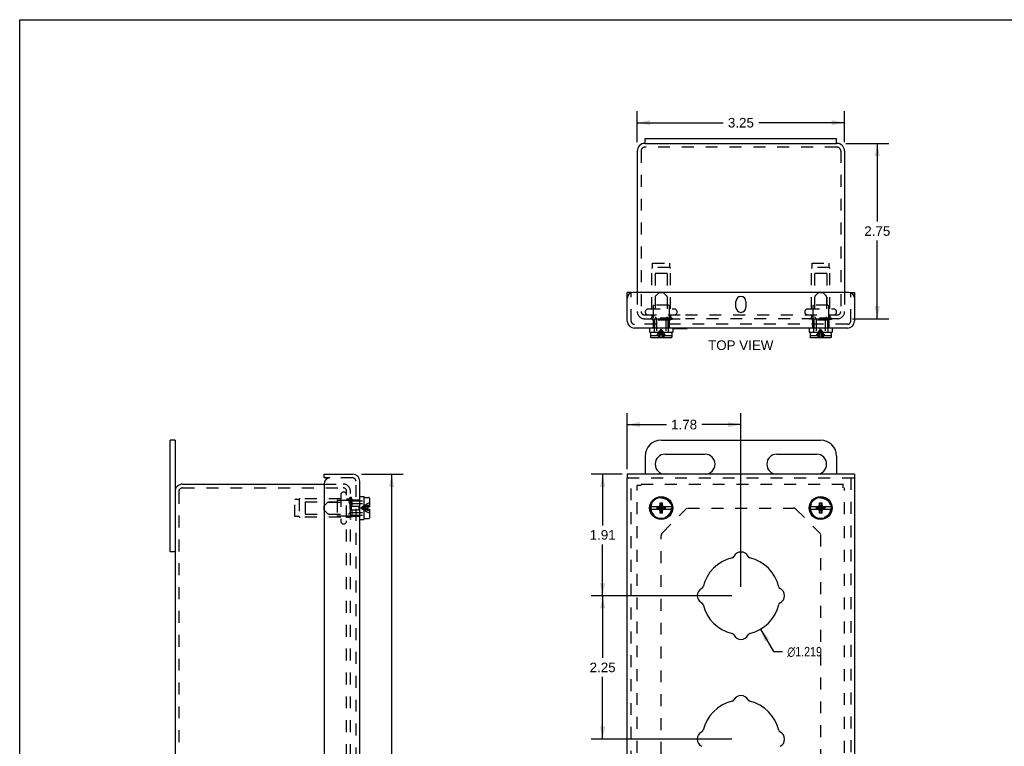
# Model space of a CAD drawing. Header units: inches. Extents: x 0 to 34, y 0 to 22.
# Tile 2 of 3: x 0 to 15.4, y 10.6 to 22. Entities that reach past the tile are written whole.
import ezdxf

# ---------------------------------------------------------------- set-up
doc = ezdxf.new("R2010")
doc.units = ezdxf.units.IN
doc.header["$LTSCALE"] = 1.87
doc.header["$MEASUREMENT"] = 0
doc.linetypes.add('HIDDEN', pattern=[0.2, 0.1, -0.1])
doc.layers.get('0').update_dxf_attribs({"linetype": 'CONTINUOUS'})
for name, color, linetype in [('DEFAULT_2', 8, 'HIDDEN'), ('DIMENSIONS', 7, 'CONTINUOUS'), ('DOOR_ASSEMBLY', 7, 'CONTINUOUS')]:
    doc.layers.add(name, color=color, linetype=linetype)
doc.styles.get("Standard").update_dxf_attribs({"font": 'arial.ttf'})
doc.styles.add('TEXTSTYLE_1', font='gdt', dxfattribs={"width": 0.8})
doc.dimstyles.new('DIMSTYLE_1', dxfattribs={"dimtxt": 0.15, "dimasz": 0.2, "dimexe": 0.09, "dimexo": 0.07, "dimgap": 0.09, "dimtad": 0, "dimtih": 1, "dimtoh": 1, "dimdec": 3, "dimzin": 4, "dimdsep": 46, "dimtxsty": 'Standard', "dimblk": '_FILLED', "dimblk1": '_FILLED', "dimblk2": '_FILLED', "dimcen": 0.09, "dimadec": 3, "dimazin": 1, "dimtfac": 1, "dimtdec": 3, "dimtofl": 0, "dimtmove": 0, "dimatfit": 1, "dimldrblk": '_FILLED', "dimfxl": 0, "dimtolj": 1, "dimtzin": 4, "dimarcsym": 0})
doc.dimstyles.new('DIMSTYLE_2', dxfattribs={"dimtxt": 0.15, "dimasz": 0.2, "dimexe": 0.09, "dimexo": 0.07, "dimgap": 0.0375, "dimtad": 0, "dimtih": 1, "dimtoh": 1, "dimzin": 4, "dimdsep": 46, "dimtxsty": 'Standard', "dimblk": '_FILLED', "dimblk1": '_FILLED', "dimblk2": '_FILLED', "dimcen": 0.09, "dimadec": 3, "dimazin": 1, "dimtfac": 1, "dimtdec": 3, "dimtofl": 0, "dimtmove": 0, "dimatfit": 3, "dimldrblk": '_FILLED', "dimfxl": 0, "dimtolj": 1, "dimtzin": 4, "dimarcsym": 0})

# ---------------------------------------------------------------- blocks, each defined once
blk = doc.blocks.new('_FILLED')
at = {"color": 0, "linetype": 'ByBlock'}
blk.add_solid([(0, 0), (-1, 0.2), (-1, -0.2)], dxfattribs=at)
blk = doc.blocks.new('*D1')
at = {"layer": 'DIMENSIONS', "color": 2, "linetype": 'Continuous'}
for p, q in [((11.614, 12.44), (11.819, 12.089)), ((11.819, 12.089), (11.959, 12.089))]:
    blk.add_line(p, q, dxfattribs=at)
at = {"layer": 'DIMENSIONS', "color": 2, "linetype": 'Continuous', "xscale": 0.2, "yscale": 0.2, "zscale": 0.2, "rotation": 120.2599769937}
blk.add_blockref('_FILLED', (11.614, 12.44), dxfattribs=at)
at = {"layer": 'DIMENSIONS', "color": 2, "linetype": 'Continuous', "insert": (12.034, 12.164), "char_height": 0.15, "width": 0.72416, "attachment_point": 1, "line_spacing_factor": 0.9, "style": 'TEXTSTYLE_1'}
blk.add_mtext('{\\fgdt;n}\\fArial;1.219', dxfattribs=at)
blk = doc.blocks.new('*D2')
at = {"layer": 'DIMENSIONS', "color": 2, "linetype": 'Continuous'}
for p, q in [((5.361, 14.873), (6.011, 14.873)), ((5.831, 14.873), (5.831, 8.773)), ((5.831, 2.061), (5.831, 8.248)), ((5.361, 2.061), (6.011, 2.061))]:
    blk.add_line(p, q, dxfattribs=at)
at = {"layer": 'DIMENSIONS', "color": 2, "linetype": 'Continuous', "xscale": 0.2, "yscale": 0.2, "zscale": 0.2}
for p, rotation in [((5.831, 14.873), 90), ((5.831, 2.061), 270)]:
    blk.add_blockref('_FILLED', p, dxfattribs=dict(at, rotation=rotation))
at = {"layer": 'DIMENSIONS', "color": 2, "linetype": 'Continuous', "insert": (5.831, 8.698), "char_height": 0.15, "width": 0.62788, "attachment_point": 2, "line_spacing_factor": 0.9}
blk.add_mtext('12.81\\PDOOR', dxfattribs=at)
blk = doc.blocks.new('*D9')
at = {"layer": 'DIMENSIONS', "color": 2, "linetype": 'Continuous'}
for p, q in [((9.682, 20.08), (9.682, 20.564)), ((12.932, 20.08), (12.932, 20.564)), ((9.682, 20.384), (11.028, 20.384)), ((12.932, 20.384), (11.586, 20.384))]:
    blk.add_line(p, q, dxfattribs=at)
at = {"layer": 'DIMENSIONS', "color": 2, "linetype": 'Continuous', "xscale": 0.2, "yscale": 0.2, "zscale": 0.2, "rotation": 180}
blk.add_blockref('_FILLED', (9.682, 20.384), dxfattribs=at)
at = {"layer": 'DIMENSIONS', "color": 2, "linetype": 'Continuous', "xscale": 0.2, "yscale": 0.2, "zscale": 0.2}
blk.add_blockref('_FILLED', (12.932, 20.384), dxfattribs=at)
at = {"layer": 'DIMENSIONS', "color": 2, "linetype": 'Continuous', "insert": (11.307, 20.459), "char_height": 0.15, "width": 0.40762, "attachment_point": 2, "line_spacing_factor": 0.9}
blk.add_mtext('3.25', dxfattribs=at)
blk = doc.blocks.new('*D12')
at = {"layer": 'DIMENSIONS', "color": 2, "linetype": 'Continuous'}
for p, q in [((9.446, 14.873), (8.959, 14.873)), ((9.139, 14.873), (9.139, 14.07)), ((9.139, 12.967), (9.139, 13.77)), ((11.167, 12.967), (8.959, 12.967))]:
    blk.add_line(p, q, dxfattribs=at)
at = {"layer": 'DIMENSIONS', "color": 2, "linetype": 'Continuous', "xscale": 0.2, "yscale": 0.2, "zscale": 0.2}
for p, rotation in [((9.139, 14.873), 90), ((9.139, 12.967), 270)]:
    blk.add_blockref('_FILLED', p, dxfattribs=dict(at, rotation=rotation))
at = {"layer": 'DIMENSIONS', "color": 2, "linetype": 'Continuous', "insert": (9.139, 13.995), "char_height": 0.15, "width": 0.40762, "attachment_point": 2, "line_spacing_factor": 0.9}
blk.add_mtext('1.91', dxfattribs=at)
blk = doc.blocks.new('*D13')
at = {"layer": 'DIMENSIONS', "color": 2, "linetype": 'Continuous'}
for p, q in [((9.526, 14.953), (9.526, 15.83)), ((11.307, 13.107), (11.307, 15.83)), ((9.526, 15.65), (10.138, 15.65)), ((11.307, 15.65), (10.695, 15.65))]:
    blk.add_line(p, q, dxfattribs=at)
at = {"layer": 'DIMENSIONS', "color": 2, "linetype": 'Continuous', "xscale": 0.2, "yscale": 0.2, "zscale": 0.2, "rotation": 180}
blk.add_blockref('_FILLED', (9.526, 15.65), dxfattribs=at)
at = {"layer": 'DIMENSIONS', "color": 2, "linetype": 'Continuous', "xscale": 0.2, "yscale": 0.2, "zscale": 0.2}
blk.add_blockref('_FILLED', (11.307, 15.65), dxfattribs=at)
at = {"layer": 'DIMENSIONS', "color": 2, "linetype": 'Continuous', "insert": (10.416, 15.725), "char_height": 0.15, "width": 0.40762, "attachment_point": 2, "line_spacing_factor": 0.9}
blk.add_mtext('1.78', dxfattribs=at)
blk = doc.blocks.new('*D14')
at = {"layer": 'DIMENSIONS', "color": 2, "linetype": 'Continuous'}
for p, q in [((11.167, 12.967), (8.959, 12.967)), ((9.139, 12.967), (9.139, 11.992)), ((9.139, 10.717), (9.139, 11.692)), ((11.167, 10.717), (8.959, 10.717))]:
    blk.add_line(p, q, dxfattribs=at)
at = {"layer": 'DIMENSIONS', "color": 2, "linetype": 'Continuous', "xscale": 0.2, "yscale": 0.2, "zscale": 0.2}
for p, rotation in [((9.139, 12.967), 90), ((9.139, 10.717), 270)]:
    blk.add_blockref('_FILLED', p, dxfattribs=dict(at, rotation=rotation))
at = {"layer": 'DIMENSIONS', "color": 2, "linetype": 'Continuous', "insert": (9.139, 11.917), "char_height": 0.15, "width": 0.40762, "attachment_point": 2, "line_spacing_factor": 0.9}
blk.add_mtext('2.25', dxfattribs=at)
blk = doc.blocks.new('*D15')
at = {"layer": 'DIMENSIONS', "color": 2, "linetype": 'Continuous'}
for p, q in [((12.952, 20.06), (13.625, 20.06)), ((13.445, 20.06), (13.445, 18.835)), ((13.445, 17.31), (13.445, 18.535)), ((13.057, 17.31), (13.625, 17.31))]:
    blk.add_line(p, q, dxfattribs=at)
at = {"layer": 'DIMENSIONS', "color": 2, "linetype": 'Continuous', "xscale": 0.2, "yscale": 0.2, "zscale": 0.2}
for p, rotation in [((13.445, 20.06), 90), ((13.445, 17.31), 270)]:
    blk.add_blockref('_FILLED', p, dxfattribs=dict(at, rotation=rotation))
at = {"layer": 'DIMENSIONS', "color": 2, "linetype": 'Continuous', "insert": (13.445, 18.76), "char_height": 0.15, "width": 0.40762, "attachment_point": 2, "line_spacing_factor": 0.9}
blk.add_mtext('2.75', dxfattribs=at)

msp = doc.modelspace()

# ---------------------------------------------------------------- linework, layer by layer
at = {"color": 7, "linetype": 'Continuous'}
for p, q in [((0, 0), (0, 22)), ((0, 22), (34, 22)), ((9.8071, 20.0603), (9.8071, 20.1353)), ((12.8071, 20.0603), (12.8071, 20.1353)), ((9.8071, 20.0603), (12.8071, 20.0603)), ((2.435, 15.4043), (2.36, 15.4043)), ((2.435, 15.4043), (2.435, 14.5968)), ((10.0571, 15.4043), (12.5571, 15.4043)), ((9.8071, 15.1543), (9.8071, 14.8731)), ((10.1196, 15.1856), (10.7446, 15.1856)), ((11.8696, 15.1856), (12.4946, 15.1856)), ((12.8071, 15.1543), (12.8071, 14.8731)), ((10.7446, 14.8731), (10.1196, 14.8731)), ((12.4946, 14.8731), (11.8696, 14.8731)), ((2.435, 13.6543), (2.36, 13.6543))]:
    msp.add_line(p, q, dxfattribs=at)
at = {"color": 3, "linetype": 'Continuous'}
for p, q in [((9.8071, 20.1353), (12.8071, 20.1353)), ((9.6821, 19.9403), (9.6821, 17.7223)), ((9.8071, 20.0603), (9.8021, 20.0603)), ((12.8121, 20.0603), (12.8071, 20.0603)), ((12.9321, 19.9403), (12.9321, 17.7223)), ((2.36, 13.6543), (2.36, 15.4043)), ((2.555, 14.7168), (4.773, 14.7168)), ((2.435, 14.5968), (2.435, 2.3368))]:
    msp.add_line(p, q, dxfattribs=at)
for centre, start, end in [((9.8021, 19.9403), 90, 180), ((12.8121, 19.9403), 0, 90), ((2.555, 14.5968), 90, 180)]:
    msp.add_arc(centre, 0.12, start, end, dxfattribs=at)
at = {"color": 7, "linetype": 'Continuous'}
for centre, radius, start, end in [((10.0571, 15.1543), 0.25, 90, 180), ((12.5571, 15.1543), 0.25, 0, 90), ((10.1196, 15.0293), 0.1562, 90, 270), ((10.7446, 15.0293), 0.1562, 270, 90), ((11.8696, 15.0293), 0.1562, 90, 270), ((12.4946, 15.0293), 0.1562, 270, 90)]:
    msp.add_arc(centre, radius, start, end, dxfattribs=at)
at = {"layer": 'DEFAULT_2', "color": 8, "linetype": 'HIDDEN'}
for p, q in [((9.7421, 19.9403), (9.7421, 17.4253)), ((12.8121, 20.0003), (9.8021, 20.0003)), ((12.8721, 19.9403), (12.8721, 17.4253)), ((9.9111, 17.4628), (9.9111, 18.0959)), ((9.9221, 18.1138), (9.9221, 18.1828)), ((9.9221, 18.1828), (10.1921, 18.1828)), ((10.1921, 18.1138), (9.9221, 18.1138)), ((10.1921, 18.1138), (10.1921, 18.1828)), ((10.2031, 17.4628), (10.2031, 18.0959)), ((12.4111, 17.4628), (12.4111, 18.0959)), ((12.4221, 18.1828), (12.6921, 18.1828)), ((12.4221, 18.1138), (12.4221, 18.1828)), ((12.6921, 18.1138), (12.4221, 18.1138)), ((12.6921, 18.1138), (12.6921, 18.1828)), ((12.7031, 17.4628), (12.7031, 18.0959)), ((9.9621, 18.0203), (9.9621, 17.5203)), ((10.1521, 18.0203), (9.9621, 18.0203)), ((10.1521, 18.0203), (10.1521, 17.5203)), ((12.6521, 18.0203), (12.4621, 18.0203)), ((12.4621, 18.0203), (12.4621, 17.5203)), ((12.6521, 18.0203), (12.6521, 17.5203)), ((9.6821, 17.7223), (9.6821, 17.4223)), ((12.9321, 17.7223), (12.9321, 17.4253)), ((9.8534, 17.4628), (10.2609, 17.4628)), ((9.9321, 17.5103), (9.9321, 17.3003)), ((10.1721, 17.5203), (9.9421, 17.5203)), ((10.1821, 17.5103), (10.1821, 17.3003)), ((12.3534, 17.4628), (12.7609, 17.4628)), ((12.4321, 17.5103), (12.4321, 17.3003)), ((12.6721, 17.5203), (12.4421, 17.5203)), ((12.6821, 17.5103), (12.6821, 17.3003)), ((9.7421, 17.4253), (9.7421, 17.4223)), ((9.7941, 17.3703), (10.4382, 17.3703)), ((9.7941, 17.3103), (10.4382, 17.3103)), ((9.8871, 17.3183), (9.8871, 17.3003)), ((10.2271, 17.3183), (9.8871, 17.3183)), ((10.2271, 17.3003), (9.8871, 17.3003)), ((9.9111, 17.3703), (9.9111, 17.3283)), ((10.2031, 17.3703), (10.2031, 17.3283)), ((10.2271, 17.3183), (10.2271, 17.3003)), ((10.4384, 17.3703), (12.8201, 17.3703)), ((12.825, 17.3103), (10.4384, 17.3103)), ((12.7271, 17.3183), (12.3871, 17.3183)), ((12.3871, 17.3183), (12.3871, 17.3003)), ((12.7271, 17.3003), (12.3871, 17.3003)), ((12.4111, 17.3703), (12.4111, 17.3283)), ((12.7031, 17.3703), (12.7031, 17.3283)), ((12.7271, 17.3183), (12.7271, 17.3003)), ((4.773, 14.7168), (5.07, 14.7168)), ((9.6821, 2.2768), (9.6821, 14.6948)), ((9.7421, 14.6948), (9.6821, 14.6948)), ((9.7421, 14.7168), (12.9101, 14.7168)), ((12.9101, 14.6568), (12.9101, 14.7168)), ((2.495, 14.5968), (2.495, 2.3368)), ((2.555, 14.6568), (5.07, 14.6568)), ((5.0325, 14.5456), (5.0325, 14.1381)), ((5.125, 2.9731), (5.125, 14.6048)), ((5.177, 14.5118), (5.177, 14.1718)), ((5.177, 14.5118), (5.195, 14.5118)), ((5.185, 2.9731), (5.185, 14.6048)), ((5.195, 14.5118), (5.195, 14.1718)), ((12.9321, 2.2768), (12.9321, 14.6568)), ((4.3125, 14.2068), (4.3125, 14.4768)), ((4.3815, 14.4768), (4.3125, 14.4768)), ((4.3815, 14.4768), (4.3815, 14.2068)), ((5.0325, 14.4878), (4.3994, 14.4878)), ((4.475, 14.4368), (4.475, 14.2468)), ((4.475, 14.4368), (4.975, 14.4368)), ((4.975, 14.4568), (4.975, 14.2268)), ((4.985, 14.4668), (5.195, 14.4668)), ((5.125, 14.4878), (5.167, 14.4878)), ((4.3815, 14.2068), (4.3125, 14.2068)), ((4.475, 14.2468), (4.975, 14.2468)), ((4.985, 14.2168), (5.195, 14.2168)), ((10.0754, 13.9539), (10.461, 14.3395)), ((10.4714, 14.3418), (12.125, 14.3418)), ((12.1692, 14.3235), (12.5542, 13.9385)), ((5.0325, 14.1958), (4.3994, 14.1958)), ((5.125, 14.1958), (5.167, 14.1958)), ((5.177, 14.1718), (5.195, 14.1718)), ((10.0571, 3.0061), (10.0571, 13.9097)), ((12.5571, 13.9276), (12.5571, 3.0061))]:
    msp.add_line(p, q, dxfattribs=at)
for centre in [(10.0571, 14.3418), (12.5571, 14.3418)]:
    msp.add_circle(centre, 0.1585, dxfattribs=at)
for centre, radius, start, end in [((9.8021, 19.9403), 0.06, 90, 180), ((12.8121, 19.9403), 0.06, 0, 90), ((9.9311, 18.0959), 0.02, 116.74368, 180), ((10.1831, 18.0959), 0.02, 0, 63.25632), ((12.4311, 18.0959), 0.02, 116.74368, 180), ((12.6831, 18.0959), 0.02, 0, 63.25632), ((9.8534, 17.4165), 0.0462, 90, 270), ((9.9421, 17.5103), 0.01, 90, 180), ((10.1721, 17.5103), 0.01, 0, 90), ((10.2609, 17.4165), 0.0462, 270, 90), ((12.3534, 17.4165), 0.0462, 90, 270), ((12.4421, 17.5103), 0.01, 90, 180), ((12.6721, 17.5103), 0.01, 0, 90), ((12.7609, 17.4165), 0.0462, 270, 90), ((9.7941, 17.4223), 0.112, 180, 270), ((9.7941, 17.4223), 0.052, 180, 270), ((9.9011, 17.3283), 0.01, 270, 360), ((10.2131, 17.3283), 0.01, 180, 270), ((12.4011, 17.3283), 0.01, 270, 360), ((12.7131, 17.3283), 0.01, 180, 270), ((12.8201, 17.4223), 0.112, 270, 360), ((12.8201, 17.4223), 0.052, 270, 360), ((5.073, 14.6048), 0.112, 0, 90), ((2.555, 14.5968), 0.06, 90, 180), ((5.0788, 14.5456), 0.0462, 0, 180), ((5.073, 14.6048), 0.052, 0, 90), ((4.3994, 14.4678), 0.02, 90, 153.25632), ((4.985, 14.4568), 0.01, 90, 180.00003), ((5.167, 14.4978), 0.01, 270, 359.99996), ((4.3994, 14.2158), 0.02, 206.74368, 270), ((4.985, 14.2268), 0.01, 179.99997, 270), ((12.125, 14.2793), 0.0625, 45, 90), ((5.0788, 14.1381), 0.0462, 180, 360), ((5.167, 14.1858), 0.01, 0.00004, 90), ((10.1196, 13.9097), 0.0625, 135, 180)]:
    msp.add_arc(centre, radius, start, end, dxfattribs=at)
at = {"layer": 'DOOR_ASSEMBLY', "color": 3, "linetype": 'Continuous'}
for p, q in [((9.5259, 17.2743), (9.5259, 17.7223)), ((12.9984, 17.7223), (9.6159, 17.7223)), ((13.0884, 17.7223), (13.0884, 17.2743)), ((11.229, 17.4879), (11.229, 17.5816)), ((11.3852, 17.5816), (11.3852, 17.4879)), ((12.9764, 17.1623), (9.6379, 17.1623)), ((4.773, 14.8731), (5.221, 14.8731)), ((13.0884, 14.8731), (9.5259, 14.8731)), ((4.773, 14.7231), (4.773, 2.2106)), ((5.333, 2.1726), (5.333, 14.7611)), ((9.5259, 2.1206), (9.5259, 14.8131)), ((13.0884, 14.8131), (13.0884, 2.1206))]:
    msp.add_line(p, q, dxfattribs=at)
at = {"layer": 'DOOR_ASSEMBLY', "color": 7, "linetype": 'Continuous'}
for p, q in [((9.5859, 17.7223), (9.5259, 17.7223)), ((13.0284, 17.7223), (13.0884, 17.7223)), ((9.8761, 17.1623), (9.8761, 17.0998)), ((10.2381, 17.1623), (10.2381, 17.0998)), ((10.2381, 17.1583), (10.4639, 17.1583)), ((10.4639, 17.1583), (10.4639, 17.1623)), ((12.3761, 17.1623), (12.3761, 17.0998)), ((12.7381, 17.1623), (12.7381, 17.0998)), ((9.8761, 17.0998), (10.2381, 17.0998)), ((9.8901, 17.0798), (9.8901, 17.0448)), ((9.8909, 17.0448), (9.8901, 17.0448)), ((9.8909, 17.0448), (9.8909, 17.0268)), ((9.891, 17.0253), (9.8909, 17.0268)), ((9.906, 17.0118), (9.9045, 17.0118)), ((10.2091, 17.0948), (9.9051, 17.0948)), ((10.2082, 17.0118), (9.906, 17.0118)), ((9.9841, 17.0998), (9.9841, 17.0948)), ((10.1301, 17.0998), (10.1301, 17.0948)), ((10.2097, 17.0118), (10.2082, 17.0118)), ((10.2233, 17.0268), (10.2232, 17.0253)), ((10.2241, 17.0448), (10.2233, 17.0448)), ((10.2233, 17.0448), (10.2233, 17.0268)), ((10.2241, 17.0798), (10.2241, 17.0448)), ((12.3761, 17.0998), (12.7381, 17.0998)), ((12.3901, 17.0798), (12.3901, 17.0448)), ((12.3909, 17.0448), (12.3901, 17.0448)), ((12.3909, 17.0448), (12.3909, 17.0268)), ((12.391, 17.0253), (12.3909, 17.0268)), ((12.406, 17.0118), (12.4045, 17.0118)), ((12.7091, 17.0948), (12.4051, 17.0948)), ((12.7082, 17.0118), (12.406, 17.0118)), ((12.4841, 17.0998), (12.4841, 17.0948)), ((12.6301, 17.0998), (12.6301, 17.0948)), ((12.7097, 17.0118), (12.7082, 17.0118)), ((12.7233, 17.0268), (12.7232, 17.0253)), ((12.7241, 17.0448), (12.7233, 17.0448)), ((12.7233, 17.0448), (12.7233, 17.0268)), ((12.7241, 17.0798), (12.7241, 17.0448)), ((4.773, 14.8131), (4.773, 14.8731)), ((9.5259, 14.8731), (9.5259, 14.8131)), ((13.0884, 14.8731), (13.0884, 14.8131)), ((4.863, 14.8131), (4.773, 14.8131)), ((5.333, 14.5228), (5.3955, 14.5228)), ((5.3955, 14.5228), (5.3955, 14.1608)), ((5.3955, 14.4148), (5.4005, 14.4148)), ((5.4005, 14.1898), (5.4005, 14.4938)), ((5.4155, 14.5088), (5.4685, 14.5088)), ((5.4505, 14.3583), (5.4505, 14.3253)), ((5.4505, 14.3583), (5.4835, 14.3583)), ((5.4835, 14.4938), (5.4835, 14.3583)), ((10.0245, 14.3583), (9.8909, 14.3583)), ((10.0101, 14.3583), (10.0294, 14.3695)), ((10.0191, 14.3552), (10.0245, 14.3583)), ((10.0294, 14.3695), (10.0406, 14.3888)), ((10.0294, 14.3142), (10.0848, 14.3695)), ((10.0848, 14.3142), (10.0294, 14.3695)), ((10.0406, 14.2618), (10.0736, 14.4218)), ((10.0406, 14.3888), (10.0406, 14.4218)), ((10.0736, 14.2618), (10.0406, 14.4218)), ((10.0406, 14.4218), (10.0736, 14.4218)), ((10.0406, 14.2948), (10.0736, 14.3888)), ((10.0736, 14.2948), (10.0406, 14.3888)), ((10.0736, 14.4218), (10.0736, 14.3888)), ((10.0736, 14.3888), (10.0848, 14.3695)), ((10.0848, 14.3695), (10.1041, 14.3583)), ((10.0897, 14.3583), (10.0951, 14.3552)), ((10.2233, 14.3583), (10.0897, 14.3583)), ((12.5245, 14.3583), (12.3909, 14.3583)), ((12.5101, 14.3583), (12.5294, 14.3695)), ((12.5191, 14.3552), (12.5245, 14.3583)), ((12.5294, 14.3695), (12.5406, 14.3888)), ((12.5294, 14.3142), (12.5848, 14.3695)), ((12.5848, 14.3142), (12.5294, 14.3695)), ((12.5406, 14.2618), (12.5736, 14.4218)), ((12.5406, 14.3888), (12.5406, 14.4218)), ((12.5736, 14.2618), (12.5406, 14.4218)), ((12.5406, 14.4218), (12.5736, 14.4218)), ((12.5406, 14.2948), (12.5736, 14.3888)), ((12.5736, 14.2948), (12.5406, 14.3888)), ((12.5736, 14.4218), (12.5736, 14.3888)), ((12.5736, 14.3888), (12.5848, 14.3695)), ((12.5848, 14.3695), (12.6041, 14.3583)), ((12.5897, 14.3583), (12.5951, 14.3552)), ((12.7233, 14.3583), (12.5897, 14.3583)), ((5.3955, 14.2688), (5.4005, 14.2688)), ((5.4505, 14.3253), (5.4835, 14.3253)), ((5.4835, 14.3253), (5.4835, 14.1898)), ((9.8909, 14.3253), (10.0245, 14.3253)), ((9.9924, 14.3285), (9.9924, 14.3552)), ((9.9924, 14.3552), (10.1218, 14.3285)), ((9.9924, 14.3285), (10.1218, 14.3552)), ((9.9924, 14.3552), (10.0191, 14.3552)), ((10.0191, 14.3285), (9.9924, 14.3285)), ((10.0294, 14.3142), (10.0101, 14.3253)), ((10.0191, 14.3285), (10.0951, 14.3552)), ((10.0191, 14.3552), (10.0951, 14.3285)), ((10.0245, 14.3253), (10.0191, 14.3285)), ((10.0406, 14.2948), (10.0294, 14.3142)), ((10.0406, 14.2618), (10.0406, 14.2948)), ((10.0736, 14.2618), (10.0406, 14.2618)), ((10.0848, 14.3142), (10.0736, 14.2948)), ((10.0736, 14.2948), (10.0736, 14.2618)), ((10.1041, 14.3253), (10.0848, 14.3142)), ((10.0951, 14.3285), (10.0897, 14.3253)), ((10.0897, 14.3253), (10.2233, 14.3253)), ((10.0951, 14.3552), (10.1218, 14.3552)), ((10.1218, 14.3285), (10.0951, 14.3285)), ((10.1218, 14.3552), (10.1218, 14.3285)), ((12.3909, 14.3253), (12.5245, 14.3253)), ((12.4924, 14.3285), (12.4924, 14.3552)), ((12.4924, 14.3285), (12.6218, 14.3552)), ((12.4924, 14.3552), (12.5191, 14.3552)), ((12.4924, 14.3552), (12.6218, 14.3285)), ((12.5191, 14.3285), (12.4924, 14.3285)), ((12.5294, 14.3142), (12.5101, 14.3253)), ((12.5191, 14.3285), (12.5951, 14.3552)), ((12.5191, 14.3552), (12.5951, 14.3285)), ((12.5245, 14.3253), (12.5191, 14.3285)), ((12.5406, 14.2948), (12.5294, 14.3142)), ((12.5406, 14.2618), (12.5406, 14.2948)), ((12.5736, 14.2618), (12.5406, 14.2618)), ((12.5848, 14.3142), (12.5736, 14.2948)), ((12.5736, 14.2948), (12.5736, 14.2618)), ((12.6041, 14.3253), (12.5848, 14.3142)), ((12.5951, 14.3285), (12.5897, 14.3253)), ((12.5897, 14.3253), (12.7233, 14.3253)), ((12.5951, 14.3552), (12.6218, 14.3552)), ((12.6218, 14.3285), (12.5951, 14.3285)), ((12.6218, 14.3552), (12.6218, 14.3285)), ((5.333, 14.1608), (5.3955, 14.1608)), ((5.4155, 14.1748), (5.4685, 14.1748))]:
    msp.add_line(p, q, dxfattribs=at)
at = {"layer": 'DOOR_ASSEMBLY', "color": 8, "linetype": 'HIDDEN'}
for p, q in [((9.5859, 17.2743), (9.5859, 17.7223)), ((9.9631, 17.6546), (9.9631, 17.341)), ((10.0241, 17.7218), (9.9675, 17.6652)), ((10.0241, 17.7218), (10.0901, 17.7218)), ((10.0901, 17.7218), (10.1467, 17.6652)), ((10.1511, 17.6546), (10.1511, 17.341)), ((12.4631, 17.6546), (12.4631, 17.341)), ((12.5241, 17.7218), (12.4675, 17.6652)), ((12.5241, 17.7218), (12.5901, 17.7218)), ((12.5901, 17.7218), (12.6467, 17.6652)), ((12.6511, 17.6546), (12.6511, 17.341)), ((13.0284, 17.2743), (13.0284, 17.7223)), ((9.9252, 17.295), (9.9173, 17.2873)), ((9.9329, 17.3025), (9.9252, 17.295)), ((9.9329, 17.3025), (9.9404, 17.3098)), ((9.9404, 17.3098), (10.1738, 17.3098)), ((9.9513, 17.3098), (9.9513, 17.1798)), ((9.9797, 17.3182), (9.9675, 17.3304)), ((9.9841, 17.3076), (9.9841, 17.0998)), ((10.1301, 17.3076), (10.1301, 17.0998)), ((10.1345, 17.3182), (10.1467, 17.3304)), ((10.1629, 17.3098), (10.1629, 17.1798)), ((10.1813, 17.3025), (10.1738, 17.3098)), ((10.189, 17.295), (10.1813, 17.3025)), ((10.189, 17.295), (10.1969, 17.2873)), ((12.4252, 17.295), (12.4173, 17.2873)), ((12.4329, 17.3025), (12.4252, 17.295)), ((12.4329, 17.3025), (12.4404, 17.3098)), ((12.4404, 17.3098), (12.6738, 17.3098)), ((12.4513, 17.3098), (12.4513, 17.1798)), ((12.4797, 17.3182), (12.4675, 17.3304)), ((12.4841, 17.3076), (12.4841, 17.0998)), ((12.6301, 17.3076), (12.6301, 17.0998)), ((12.6345, 17.3182), (12.6467, 17.3304)), ((12.6629, 17.3098), (12.6629, 17.1798)), ((12.6813, 17.3025), (12.6738, 17.3098)), ((12.689, 17.295), (12.6813, 17.3025)), ((12.689, 17.295), (12.6969, 17.2873)), ((12.9764, 17.2223), (9.6379, 17.2223)), ((10.1969, 17.2873), (9.9173, 17.2873)), ((9.9271, 17.1798), (9.9271, 17.1623)), ((9.9513, 17.1798), (9.9271, 17.1798)), ((9.9306, 17.2873), (9.9306, 17.1798)), ((9.9471, 17.1798), (9.9471, 17.0998)), ((10.1871, 17.1798), (10.1629, 17.1798)), ((10.1671, 17.1798), (10.1671, 17.0998)), ((10.1836, 17.2873), (10.1836, 17.1798)), ((10.1871, 17.1798), (10.1871, 17.1623)), ((12.6969, 17.2873), (12.4173, 17.2873)), ((12.4513, 17.1798), (12.4271, 17.1798)), ((12.4271, 17.1798), (12.4271, 17.1623)), ((12.4306, 17.2873), (12.4306, 17.1798)), ((12.4471, 17.1798), (12.4471, 17.0998)), ((12.6871, 17.1798), (12.6629, 17.1798)), ((12.6671, 17.1798), (12.6671, 17.0998)), ((12.6836, 17.2873), (12.6836, 17.1798)), ((12.6871, 17.1798), (12.6871, 17.1623)), ((9.8909, 17.0448), (10.0245, 17.0448)), ((9.891, 17.0253), (9.8912, 17.0239)), ((9.8927, 17.0197), (9.8927, 17.0197)), ((9.8935, 17.0184), (9.8935, 17.0184)), ((9.8943, 17.0173), (9.8944, 17.0172)), ((9.8953, 17.0162), (9.8953, 17.0162)), ((9.8964, 17.0152), (9.8964, 17.0152)), ((9.8976, 17.0143), (9.8976, 17.0143)), ((9.8989, 17.0135), (9.8989, 17.0135)), ((9.9045, 17.0118), (9.9045, 17.0118)), ((10.0115, 17.0803), (10.022, 17.0978)), ((10.0897, 17.0448), (10.2233, 17.0448)), ((10.1027, 17.0803), (10.0922, 17.0978)), ((10.2097, 17.0118), (10.2111, 17.0121)), ((10.2153, 17.0135), (10.2153, 17.0135)), ((10.2166, 17.0143), (10.2166, 17.0143)), ((10.2178, 17.0152), (10.2178, 17.0152)), ((10.2189, 17.0162), (10.2189, 17.0162)), ((10.2199, 17.0172), (10.2199, 17.0173)), ((10.2207, 17.0184), (10.2207, 17.0184)), ((10.2215, 17.0197), (10.2215, 17.0197)), ((12.3909, 17.0448), (12.5245, 17.0448)), ((12.391, 17.0253), (12.3912, 17.0239)), ((12.3927, 17.0197), (12.3927, 17.0197)), ((12.3935, 17.0184), (12.3935, 17.0184)), ((12.3943, 17.0173), (12.3944, 17.0172)), ((12.3953, 17.0162), (12.3953, 17.0162)), ((12.3964, 17.0152), (12.3964, 17.0152)), ((12.3976, 17.0143), (12.3976, 17.0143)), ((12.3989, 17.0135), (12.3989, 17.0135)), ((12.4045, 17.0118), (12.4045, 17.0118)), ((12.5115, 17.0803), (12.522, 17.0978)), ((12.5897, 17.0448), (12.7233, 17.0448)), ((12.6027, 17.0803), (12.5922, 17.0978)), ((12.7097, 17.0118), (12.7111, 17.0121)), ((12.7153, 17.0135), (12.7153, 17.0135)), ((12.7166, 17.0143), (12.7166, 17.0143)), ((12.7178, 17.0152), (12.7178, 17.0152)), ((12.7189, 17.0162), (12.7189, 17.0162)), ((12.7199, 17.0172), (12.7199, 17.0173)), ((12.7207, 17.0184), (12.7207, 17.0184)), ((12.7215, 17.0197), (12.7215, 17.0197)), ((12.7232, 17.0253), (12.7232, 17.0253)), ((5.221, 14.8131), (4.863, 14.8131)), ((5.273, 2.1726), (5.273, 14.7611)), ((9.5259, 14.8131), (13.0884, 14.8131)), ((9.5859, 2.1206), (9.5859, 14.8131)), ((13.0284, 14.8131), (13.0284, 2.1206)), ((4.7735, 14.3748), (4.8301, 14.4314)), ((4.7735, 14.3088), (4.7735, 14.3748)), ((4.8407, 14.4358), (5.1543, 14.4358)), ((5.1771, 14.4192), (5.1649, 14.4314)), ((5.1855, 14.4623), (5.208, 14.4848)), ((5.1855, 14.3718), (5.1855, 14.4623)), ((5.1855, 14.4518), (5.3955, 14.4518)), ((5.1855, 14.3718), (5.3155, 14.3718)), ((5.1877, 14.4148), (5.3955, 14.4148)), ((5.208, 14.4848), (5.208, 14.3718)), ((5.208, 14.4718), (5.333, 14.4718)), ((5.3155, 14.3718), (5.3155, 14.3118)), ((4.7735, 14.3088), (4.8301, 14.2522)), ((4.8407, 14.2478), (5.1543, 14.2478)), ((5.1771, 14.2644), (5.1649, 14.2522)), ((5.1855, 14.2213), (5.1855, 14.3118)), ((5.1855, 14.3118), (5.3155, 14.3118)), ((5.1855, 14.2318), (5.3955, 14.2318)), ((5.1855, 14.2213), (5.208, 14.1988)), ((5.1877, 14.2688), (5.3955, 14.2688)), ((5.208, 14.3118), (5.208, 14.1988)), ((5.208, 14.2118), (5.333, 14.2118)), ((5.415, 14.3512), (5.3975, 14.3491)), ((5.415, 14.3324), (5.3975, 14.3346))]:
    msp.add_line(p, q, dxfattribs=at)
for points in [[(10.022, 17.0978), (10.0331, 17.115), (10.0448, 17.132), (10.0571, 17.1488)], [(10.0294, 17.0118), (10.0332, 17.0355), (10.0372, 17.0589), (10.0417, 17.0819), (10.0465, 17.1046), (10.0516, 17.1269), (10.0571, 17.1488)], [(10.0365, 17.0978), (10.043, 17.115), (10.0499, 17.132), (10.0571, 17.1488)], [(10.0479, 17.0819), (10.0507, 17.1046), (10.0538, 17.1269), (10.0571, 17.1488)], [(10.0922, 17.0978), (10.0811, 17.115), (10.0694, 17.132), (10.0571, 17.1488)], [(10.0951, 17.0448), (10.0897, 17.0627), (10.0839, 17.0803), (10.0777, 17.0978), (10.0712, 17.115), (10.0643, 17.132), (10.0571, 17.1488)], [(10.0725, 17.0819), (10.0678, 17.1046), (10.0626, 17.1269), (10.0571, 17.1488)], [(10.0663, 17.0819), (10.0635, 17.1046), (10.0604, 17.1269), (10.0571, 17.1488)], [(12.522, 17.0978), (12.5331, 17.115), (12.5448, 17.132), (12.5571, 17.1488)], [(12.5294, 17.0118), (12.5332, 17.0355), (12.5372, 17.0589), (12.5417, 17.0819), (12.5465, 17.1046), (12.5516, 17.1269), (12.5571, 17.1488)], [(12.5365, 17.0978), (12.543, 17.115), (12.5499, 17.132), (12.5571, 17.1488)], [(12.5479, 17.0819), (12.5507, 17.1046), (12.5538, 17.1269), (12.5571, 17.1488)], [(12.5922, 17.0978), (12.5811, 17.115), (12.5694, 17.132), (12.5571, 17.1488)], [(12.5951, 17.0448), (12.5897, 17.0627), (12.5839, 17.0803), (12.5777, 17.0978), (12.5712, 17.115), (12.5643, 17.132), (12.5571, 17.1488)], [(12.5848, 17.0118), (12.581, 17.0355), (12.577, 17.0589), (12.5725, 17.0819), (12.5678, 17.1046), (12.5626, 17.1269), (12.5571, 17.1488)], [(12.5663, 17.0819), (12.5635, 17.1046), (12.5604, 17.1269), (12.5571, 17.1488)], [(9.9924, 17.0448), (10.0016, 17.0627), (10.0115, 17.0803)], [(10.0245, 17.0448), (10.0221, 17.0396), (10.0197, 17.0343), (10.0173, 17.0289), (10.0149, 17.0233), (10.0125, 17.0176), (10.0101, 17.0118)], [(10.0191, 17.0448), (10.0245, 17.0627), (10.0303, 17.0803), (10.0365, 17.0978)], [(10.0406, 17.0118), (10.0428, 17.0355), (10.0452, 17.0589), (10.0479, 17.0819)], [(10.0736, 17.0118), (10.0714, 17.0355), (10.069, 17.0589), (10.0663, 17.0819)], [(10.0848, 17.0118), (10.081, 17.0355), (10.077, 17.0589), (10.0725, 17.0819)], [(10.0897, 17.0448), (10.0921, 17.0396), (10.0945, 17.0343), (10.0969, 17.0289), (10.0993, 17.0233), (10.1017, 17.0176), (10.1041, 17.0118)], [(10.1218, 17.0448), (10.1126, 17.0627), (10.1027, 17.0803)], [(12.4924, 17.0448), (12.5016, 17.0627), (12.5115, 17.0803)], [(12.5245, 17.0448), (12.5221, 17.0396), (12.5197, 17.0343), (12.5173, 17.0289), (12.5149, 17.0233), (12.5125, 17.0176), (12.5101, 17.0118)], [(12.5191, 17.0448), (12.5245, 17.0627), (12.5303, 17.0803), (12.5365, 17.0978)], [(12.5406, 17.0118), (12.5428, 17.0355), (12.5452, 17.0589), (12.5479, 17.0819)], [(12.5736, 17.0118), (12.5714, 17.0355), (12.569, 17.0589), (12.5663, 17.0819)], [(12.5897, 17.0448), (12.5921, 17.0396), (12.5945, 17.0343), (12.5969, 17.0289), (12.5993, 17.0233), (12.6017, 17.0176), (12.6041, 17.0118)], [(12.6218, 17.0448), (12.6126, 17.0627), (12.6027, 17.0803)], [(5.4835, 14.3888), (5.4598, 14.3825), (5.4364, 14.3756), (5.4134, 14.3681), (5.3907, 14.3599), (5.3684, 14.3512), (5.3465, 14.3418)], [(5.4134, 14.3865), (5.3907, 14.3726), (5.3684, 14.3578), (5.3465, 14.3418)], [(5.4134, 14.3573), (5.3907, 14.3525), (5.3684, 14.3473), (5.3465, 14.3418)], [(5.4835, 14.4218), (5.4598, 14.4111), (5.4364, 14.3993), (5.4134, 14.3865)], [(5.4835, 14.3695), (5.4598, 14.3658), (5.4364, 14.3617), (5.4134, 14.3573)], [(5.3975, 14.3491), (5.3803, 14.3468), (5.3633, 14.3444), (5.3465, 14.3418)], [(5.4134, 14.2972), (5.3907, 14.311), (5.3684, 14.3259), (5.3465, 14.3418)], [(5.3975, 14.3346), (5.3803, 14.3369), (5.3633, 14.3393), (5.3465, 14.3418)], [(5.4835, 14.3142), (5.4598, 14.3179), (5.4364, 14.322), (5.4134, 14.3264), (5.3907, 14.3312), (5.3684, 14.3363), (5.3465, 14.3418)], [(5.4835, 14.2948), (5.4598, 14.3012), (5.4364, 14.3081), (5.4134, 14.3156), (5.3907, 14.3237), (5.3684, 14.3325), (5.3465, 14.3418)], [(5.4835, 14.2618), (5.4598, 14.2726), (5.4364, 14.2844), (5.4134, 14.2972)], [(5.4505, 14.3552), (5.4326, 14.3533), (5.415, 14.3512)], [(5.4505, 14.3285), (5.4326, 14.3304), (5.415, 14.3324)]]:
    msp.add_lwpolyline(points, dxfattribs=at)
at = {"layer": 'DOOR_ASSEMBLY', "color": 7, "linetype": 'Continuous'}
for points in [[(9.9045, 17.0118), (9.9031, 17.0121), (9.9016, 17.0124), (9.9002, 17.0129), (9.8989, 17.0135), (9.8976, 17.0143), (9.8964, 17.0152), (9.8953, 17.0162), (9.8944, 17.0172), (9.8935, 17.0184), (9.8927, 17.0197), (9.8921, 17.021), (9.8916, 17.0224), (9.8912, 17.0238), (9.891, 17.0253)], [(10.2232, 17.0253), (10.223, 17.0239), (10.2226, 17.0224), (10.2221, 17.021), (10.2215, 17.0197), (10.2207, 17.0184), (10.2199, 17.0173), (10.2189, 17.0162), (10.2178, 17.0152), (10.2166, 17.0143), (10.2153, 17.0135), (10.214, 17.0129), (10.2126, 17.0124), (10.2111, 17.0121), (10.2097, 17.0118)], [(12.4045, 17.0118), (12.4031, 17.0121), (12.4016, 17.0124), (12.4002, 17.0129), (12.3989, 17.0135), (12.3976, 17.0143), (12.3964, 17.0152), (12.3953, 17.0162), (12.3944, 17.0172), (12.3935, 17.0184), (12.3927, 17.0197), (12.3921, 17.021), (12.3916, 17.0224), (12.3912, 17.0238), (12.391, 17.0253)], [(12.7232, 17.0253), (12.723, 17.0239), (12.7226, 17.0224), (12.7221, 17.021), (12.7215, 17.0197), (12.7207, 17.0184), (12.7199, 17.0173), (12.7189, 17.0162), (12.7178, 17.0152), (12.7166, 17.0143), (12.7153, 17.0135), (12.714, 17.0129), (12.7126, 17.0124), (12.7111, 17.0121), (12.7097, 17.0118)]]:
    msp.add_lwpolyline(points, dxfattribs=at)
for centre, radius in [((10.0571, 14.3418), 0.181), ((12.5571, 14.3418), 0.181), ((10.0571, 14.3418), 0.167), ((12.5571, 14.3418), 0.167)]:
    msp.add_circle(centre, radius, dxfattribs=at)
at = {"layer": 'DOOR_ASSEMBLY', "color": 3, "linetype": 'Continuous'}
for centre, radius, start, end in [((9.6159, 17.6323), 0.09, 90, 180), ((11.3071, 17.5816), 0.0781, 0, 180), ((12.9984, 17.6323), 0.09, 0, 90), ((11.3071, 17.4879), 0.0781, 180, 360), ((9.6379, 17.2743), 0.112, 180, 270), ((12.9764, 17.2743), 0.112, 270, 360), ((5.221, 14.7611), 0.112, 0, 90), ((4.863, 14.7231), 0.09, 90, 180), ((11.3071, 13.5268), 0.125, 26.00492, 153.99508), ((11.3071, 12.9668), 0.6095, 103.19827, 166.80173), ((11.1588, 13.5992), 0.04, 283.19827, 333.99508), ((11.4554, 13.5992), 0.04, 206.00492, 256.80173), ((11.3071, 12.9668), 0.6095, 13.19827, 76.80173), ((10.7471, 12.9668), 0.125, 116.00492, 243.99508), ((10.6748, 13.1151), 0.04, 296.00492, 346.80173), ((11.9394, 13.1151), 0.04, 193.19827, 243.99508), ((11.8671, 12.9668), 0.125, 296.00492, 63.99508), ((10.6748, 12.8185), 0.04, 13.19827, 63.99508), ((11.3071, 12.9668), 0.6095, 193.19827, 256.80173), ((11.3071, 12.9668), 0.6095, 283.19827, 346.80173), ((11.9394, 12.8185), 0.04, 116.00492, 166.80173), ((11.1588, 12.3345), 0.04, 26.00492, 76.80173), ((11.3071, 12.4068), 0.125, 206.00492, 333.99508), ((11.4554, 12.3345), 0.04, 103.19827, 153.99508), ((11.3071, 10.7168), 0.6095, 103.19827, 166.80173), ((11.1588, 11.3492), 0.04, 283.19827, 333.99508), ((11.3071, 11.2768), 0.125, 26.00492, 153.99508), ((11.4554, 11.3492), 0.04, 206.00492, 256.80173), ((11.3071, 10.7168), 0.6095, 13.19827, 76.80173), ((10.7471, 10.7168), 0.125, 116.00492, 243.99508), ((10.6748, 10.8651), 0.04, 296.00492, 346.80173), ((11.9394, 10.8651), 0.04, 193.19827, 243.99508), ((11.8671, 10.7168), 0.125, 296.00492, 63.99508)]:
    msp.add_arc(centre, radius, start, end, dxfattribs=at)
at = {"layer": 'DOOR_ASSEMBLY', "color": 8, "linetype": 'HIDDEN'}
for centre, radius, start, end in [((9.9781, 17.6546), 0.015, 134.99999, 180), ((10.1361, 17.6546), 0.015, 0, 45.00001), ((12.4781, 17.6546), 0.015, 134.99999, 180), ((12.6361, 17.6546), 0.015, 0, 45.00001), ((9.9781, 17.341), 0.015, 180, 224.99995), ((9.9691, 17.3076), 0.015, 0, 44.99994), ((10.1451, 17.3076), 0.015, 135.00006, 180), ((10.1361, 17.341), 0.015, 315.00005, 360), ((12.4781, 17.341), 0.015, 180, 224.99995), ((12.4691, 17.3076), 0.015, 0, 44.99994), ((12.6451, 17.3076), 0.015, 135.00006, 180), ((12.6361, 17.341), 0.015, 315.00005, 360), ((9.6379, 17.2743), 0.052, 180, 270), ((12.9764, 17.2743), 0.052, 270, 360), ((5.221, 14.7611), 0.052, 0, 90), ((4.8407, 14.4208), 0.015, 90, 135), ((5.1543, 14.4208), 0.015, 45.00006, 90), ((5.1877, 14.4298), 0.015, 225.00006, 270), ((4.8407, 14.2628), 0.015, 225, 270), ((5.1543, 14.2628), 0.015, 270, 314.99994), ((5.1877, 14.2538), 0.015, 90, 134.99994)]:
    msp.add_arc(centre, radius, start, end, dxfattribs=at)
at = {"layer": 'DOOR_ASSEMBLY', "color": 7, "linetype": 'Continuous'}
for centre, start, end in [((9.9051, 17.0798), 90, 180), ((10.2091, 17.0798), 0, 90), ((12.4051, 17.0798), 90, 180), ((12.7091, 17.0798), 0, 90), ((5.4155, 14.4938), 90, 180), ((5.4685, 14.4938), 0, 90), ((5.4155, 14.1898), 180, 270), ((5.4685, 14.1898), 270, 360)]:
    msp.add_arc(centre, 0.015, start, end, dxfattribs=at)

# ---------------------------------------------------------------- texts
at = {"layer": 'DIMENSIONS', "color": 2, "linetype": 'Continuous', "insert": (11.3038, 16.9699), "char_height": 0.15, "width": 1.022119, "attachment_point": 2, "line_spacing_factor": 0.9}
msp.add_mtext('TOP VIEW', dxfattribs=at)

# ---------------------------------------------------------------- dimensions: what is measured, and where the dimension line sits
at = {"layer": 'DIMENSIONS', "color": 2, "linetype": 'Continuous'}
for base, p1, p2, picture, middle in [((12.9321, 20.3842), (9.6821, 20.0103), (12.9321, 20.0103), '*D9', (11.3075, 20.3833)), ((11.3071, 15.6504), (9.5259, 14.8831), (11.3071, 13.0368), '*D13', (10.4227, 15.6496))]:
    dim = msp.add_linear_dim(base=base, p1=p1, p2=p2, dimstyle='DIMSTYLE_2', dxfattribs=at)
    dim.commit()
    dim.dimension.update_dxf_attribs({"geometry": picture, "text_midpoint": middle, "dimtype": 160})
for base, p1, p2, picture, middle in [((13.4446, 17.3103), (12.8821, 20.0603), (12.9871, 17.3103), '*D15', (13.4433, 18.6844)), ((9.1393, 12.9668), (9.5159, 14.8731), (11.2371, 12.9668), '*D12', (9.1313, 13.9191)), ((9.1393, 10.7168), (11.2371, 12.9668), (11.2371, 10.7168), '*D14', (9.1379, 11.841))]:
    dim = msp.add_linear_dim(base=base, p1=p1, p2=p2, angle=270, dimstyle='DIMSTYLE_2', dxfattribs=at)
    dim.commit()
    dim.dimension.update_dxf_attribs({"geometry": picture, "text_midpoint": middle, "dimtype": 160})
dim = msp.add_linear_dim(base=(5.8306, 2.0606), p1=(5.291, 14.8731), p2=(5.291, 2.0606), angle=270, text='<>\\PDOOR', dimstyle='DIMSTYLE_2', dxfattribs=at)
dim.commit()
dim.dimension.update_dxf_attribs({"geometry": '*D2', "text_midpoint": (5.8306, 8.5109), "dimtype": 160})
dim = msp.add_diameter_dim_2p(p1=(11.6142, 12.4404), p2=(11, 13.4933), text='%%c<>', dimstyle='DIMSTYLE_1', override={"dimpost": '<>'}, dxfattribs=at)
dim.commit()
dim.dimension.update_dxf_attribs({"geometry": '*D1', "text_midpoint": (12.3963, 12.0893), "dimtype": 163})

doc.saveas('drawing.dxf')
